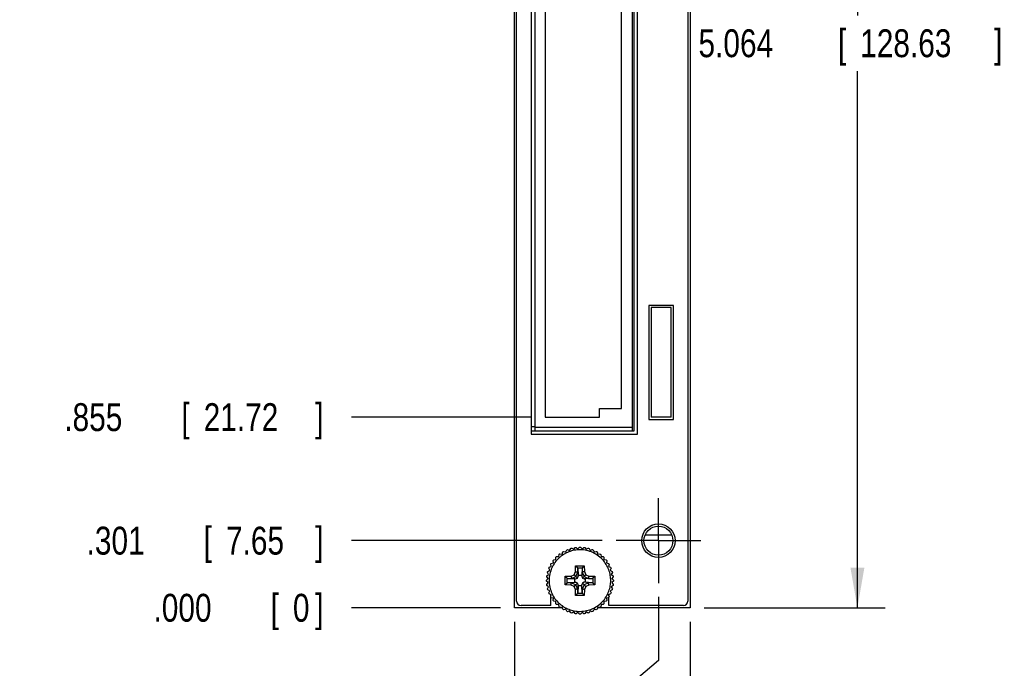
# Model space of a CAD drawing. Header units: inches. Extents: x 0 to 22, y 0 to 17.
# Tile 3 of 12: x 8.4 to 12.8, y 6.9 to 9.8. Entities that reach past the tile are written whole.
import ezdxf

# ---------------------------------------------------------------- set-up
doc = ezdxf.new("R2010")
doc.units = ezdxf.units.IN
doc.header["$LTSCALE"] = 1.21
doc.header["$MEASUREMENT"] = 0
doc.linetypes.add('CENTER', pattern=[0.6, 0.375, -0.075, 0.075, -0.075])
doc.layers.get('0').update_dxf_attribs({"linetype": 'CONTINUOUS'})
for name, color, linetype in [('COSMETIC', 7, 'CONTINUOUS'), ('DEFAULT_1', 7, 'CENTER'), ('DIMENSIONS', 7, 'CONTINUOUS')]:
    doc.layers.add(name, color=color, linetype=linetype)
doc.styles.get("Standard").update_dxf_attribs({"font": 'txt', "width": 0.8})
doc.dimstyles.new('DIMSTYLE_1', dxfattribs={"dimtxt": 0.125, "dimasz": 0.18, "dimexe": 0.18, "dimexo": 0.0625, "dimgap": 0.09, "dimtad": 0, "dimtih": 1, "dimtoh": 1, "dimdec": 3, "dimzin": 4, "dimdsep": 46, "dimtxsty": 'STANDARD', "dimblk": '_FILLED', "dimblk1": '_FILLED', "dimblk2": '_FILLED', "dimcen": 0.09, "dimadec": 0, "dimazin": 0, "dimtp": 0.001, "dimtm": 0.001, "dimtfac": 1, "dimtdec": 3, "dimtofl": 0, "dimtmove": 0, "dimatfit": 3, "dimldrblk": '_FILLED', "dimfxl": 1, "dimtolj": 1, "dimtzin": 4, "dimarcsym": 0})
doc.dimstyles.new('DIMSTYLE_2', dxfattribs={"dimtxt": 0.125, "dimasz": 0.18, "dimexe": 0.18, "dimexo": 0.0625, "dimgap": 0.09, "dimtad": 0, "dimtih": 1, "dimtoh": 1, "dimdec": 3, "dimzin": 4, "dimdsep": 46, "dimtxsty": 'STANDARD', "dimblk": '_FILLED', "dimblk1": '_FILLED', "dimblk2": '_FILLED', "dimcen": 0.09, "dimadec": 0, "dimazin": 0, "dimtp": 0.001, "dimtm": 0.001, "dimtfac": 1, "dimtdec": 3, "dimtofl": 0, "dimtmove": 0, "dimatfit": 3, "dimldrblk": '_FILLED', "dimfxl": 1, "dimtolj": 1, "dimtzin": 4, "dimarcsym": 0})

# ---------------------------------------------------------------- blocks, each defined once
blk = doc.blocks.new('*D0')
at = {"layer": 'DIMENSIONS', "color": 2, "linetype": 'CONTINUOUS'}
blk.add_line((11.0093, 7.446), (9.8854, 7.446), dxfattribs=at)
at = {"layer": 'DIMENSIONS', "color": 2, "linetype": 'CONTINUOUS', "width": 0.8}
for s, p in [('.301', (8.6979, 7.3835)), ('[', (9.2229, 7.3835)), ('7.65', (9.3229, 7.3835)), (']', (9.7229, 7.3835))]:
    blk.add_text(s, height=0.125, dxfattribs=at).set_placement(p)
blk = doc.blocks.new('_FILLED')
at = {"color": 0, "linetype": 'BYBLOCK'}
blk.add_solid([(0, 0), (-1, 0.174), (-1, -0.174)], dxfattribs=at)
blk = doc.blocks.new('*D1')
at = {"layer": 'DIMENSIONS', "color": 2, "linetype": 'CONTINUOUS'}
for p, q in [((11.2618, 7.1935), (11.2618, 6.9078)), ((11.2618, 6.9078), (10.9952, 6.6831)), ((10.9952, 6.6831), (10.9952, 6.4295))]:
    blk.add_line(p, q, dxfattribs=at)
at = {"layer": 'DIMENSIONS', "color": 2, "linetype": 'CONTINUOUS', "width": 0.8}
for s, p in [(']', (11.0577, 6.267)), ('16.41', (11.0577, 5.767)), ('[', (11.0577, 5.667)), ('.646', (11.0577, 5.142))]:
    blk.add_text(s, height=0.125, rotation=90, dxfattribs=at).set_placement(p)
blk = doc.blocks.new('*D2')
at = {"layer": 'DIMENSIONS', "color": 1, "linetype": 'CONTINUOUS'}
blk.add_line((10.5533, 7.145), (9.8854, 7.145), dxfattribs=at)
at = {"layer": 'DIMENSIONS', "color": 1, "linetype": 'CONTINUOUS', "width": 0.8}
for s, p in [('.000', (8.9979, 7.0825)), ('[', (9.5229, 7.0825)), ('0', (9.6229, 7.0825)), (']', (9.7229, 7.0825))]:
    blk.add_text(s, height=0.125, dxfattribs=at).set_placement(p)
blk = doc.blocks.new('*D3')
at = {"layer": 'DIMENSIONS', "color": 1, "linetype": 'CONTINUOUS'}
blk.add_line((10.6158, 7.0825), (10.6158, 6.4295), dxfattribs=at)
at = {"layer": 'DIMENSIONS', "color": 1, "linetype": 'CONTINUOUS', "width": 0.8}
for s, p in [(']', (10.6783, 6.267)), ('0', (10.6783, 6.167)), ('[', (10.6783, 6.067)), ('.000', (10.6783, 5.542))]:
    blk.add_text(s, height=0.125, rotation=90, dxfattribs=at).set_placement(p)
blk = doc.blocks.new('*D4')
at = {"layer": 'DIMENSIONS', "color": 2, "linetype": 'CONTINUOUS'}
blk.add_line((10.6916, 8), (9.8854, 8), dxfattribs=at)
at = {"layer": 'DIMENSIONS', "color": 2, "linetype": 'CONTINUOUS', "width": 0.8}
for s, p in [('.855', (8.5979, 7.9375)), ('[', (9.1229, 7.9375)), ('21.72', (9.2229, 7.9375)), (']', (9.7229, 7.9375))]:
    blk.add_text(s, height=0.125, dxfattribs=at).set_placement(p)
blk = doc.blocks.new('*D5')
at = {"layer": 'DIMENSIONS', "color": 2, "linetype": 'CONTINUOUS'}
blk.add_line((10.6916, 11.354), (9.8854, 11.354), dxfattribs=at)
at = {"layer": 'DIMENSIONS', "color": 2, "linetype": 'CONTINUOUS', "width": 0.8}
for s, p in [('4.209', (8.3979, 11.2915)), ('[', (9.0229, 11.2915)), ('106.91', (9.1229, 11.2915)), (']', (9.7229, 11.2915))]:
    blk.add_text(s, height=0.125, dxfattribs=at).set_placement(p)
blk = doc.blocks.new('*D6')
at = {"layer": 'DIMENSIONS', "color": 2, "linetype": 'CONTINUOUS'}
for p, q in [((10.2847, 11.909), (10.0491, 11.6649)), ((10.5053, 11.909), (10.2847, 11.909)), ((10.0491, 11.6649), (9.8854, 11.6649))]:
    blk.add_line(p, q, dxfattribs=at)
at = {"layer": 'DIMENSIONS', "color": 2, "linetype": 'CONTINUOUS', "width": 0.8}
for s, p in [('4.764', (8.3979, 11.6024)), ('[', (9.0229, 11.6024)), ('121.01', (9.1229, 11.6024)), (']', (9.7229, 11.6024))]:
    blk.add_text(s, height=0.125, dxfattribs=at).set_placement(p)
blk = doc.blocks.new('*D7')
at = {"layer": 'DIMENSIONS', "color": 2, "linetype": 'CONTINUOUS'}
for p, q in [((10.2599, 12.081), (9.9871, 11.95)), ((10.5043, 12.081), (10.2599, 12.081)), ((9.9871, 11.95), (9.8854, 11.95))]:
    blk.add_line(p, q, dxfattribs=at)
at = {"layer": 'DIMENSIONS', "color": 2, "linetype": 'CONTINUOUS', "width": 0.8}
for s, p in [('4.936', (8.3979, 11.8875)), ('[', (9.0229, 11.8875)), ('125.37', (9.1229, 11.8875)), (']', (9.7229, 11.8875))]:
    blk.add_text(s, height=0.125, dxfattribs=at).set_placement(p)
blk = doc.blocks.new('*D8')
at = {"layer": 'DIMENSIONS', "color": 2, "linetype": 'CONTINUOUS'}
blk.add_line((10.5533, 12.209), (9.8854, 12.209), dxfattribs=at)
at = {"layer": 'DIMENSIONS', "color": 2, "linetype": 'CONTINUOUS', "width": 0.8}
for s, p in [('5.064', (8.3979, 12.1465)), ('[', (9.0229, 12.1465)), ('128.63', (9.1229, 12.1465)), (']', (9.7229, 12.1465))]:
    blk.add_text(s, height=0.125, dxfattribs=at).set_placement(p)
blk = doc.blocks.new('*D9')
at = {"layer": 'DIMENSIONS', "color": 2, "linetype": 'CONTINUOUS'}
for p, q in [((11.4663, 12.209), (12.2788, 12.209)), ((12.1538, 12.209), (12.1538, 9.802)), ((12.1538, 7.145), (12.1538, 9.552)), ((11.4663, 7.145), (12.2788, 7.145))]:
    blk.add_line(p, q, dxfattribs=at)
at = {"layer": 'DIMENSIONS', "color": 2, "linetype": 'CONTINUOUS', "xscale": 0.18, "yscale": 0.18, "zscale": 0.18}
for p, rotation in [((12.1538, 12.209), 90), ((12.1538, 7.145), 270)]:
    blk.add_blockref('_FILLED', p, dxfattribs=dict(at, rotation=rotation))
at = {"layer": 'DIMENSIONS', "color": 2, "linetype": 'CONTINUOUS', "width": 0.8}
for s, p in [('5.064', (11.4413, 9.6145)), ('[', (12.0663, 9.6145)), ('128.63', (12.1663, 9.6145)), (']', (12.7663, 9.6145))]:
    blk.add_text(s, height=0.125, dxfattribs=at).set_placement(p)
blk = doc.blocks.new('*D12')
at = {"layer": 'DIMENSIONS', "color": 2, "linetype": 'CONTINUOUS'}
blk.add_line((11.4038, 7.0825), (11.4038, 6.4295), dxfattribs=at)
at = {"layer": 'DIMENSIONS', "color": 2, "linetype": 'CONTINUOUS', "width": 0.8}
for s, p in [(']', (11.4663, 6.267)), ('20.02', (11.4663, 5.767)), ('[', (11.4663, 5.667)), ('.788', (11.4663, 5.142))]:
    blk.add_text(s, height=0.125, rotation=90, dxfattribs=at).set_placement(p)

msp = doc.modelspace()

# ---------------------------------------------------------------- linework, layer by layer
at = {"color": 7, "linetype": 'CONTINUOUS'}
for p, q in [((10.6158, 7.145), (10.6158, 12.209)), ((11.4038, 12.209), (11.4038, 7.145)), ((10.6258, 7.175), (10.6258, 12.179)), ((11.3938, 12.179), (11.3938, 7.175)), ((10.6908, 11.43), (10.6908, 7.923)), ((10.7068, 11.415), (10.7068, 7.938)), ((11.1438, 11.415), (11.1438, 7.938)), ((11.1528, 7.938), (11.1528, 11.415)), ((11.1678, 7.923), (11.1678, 11.43)), ((10.7541, 11.354), (10.7541, 8)), ((11.0966, 8.0393), (11.0966, 11.3147)), ((11.3288, 8.501), (11.2188, 8.501)), ((11.2188, 8.501), (11.2188, 7.99)), ((11.3188, 8.491), (11.2288, 8.491)), ((11.2288, 8.491), (11.2288, 8)), ((11.3188, 8), (11.3188, 8.491)), ((11.3288, 7.99), (11.3288, 8.501)), ((10.9982, 8.0393), (11.0966, 8.0393)), ((10.9982, 8), (10.9982, 8.0393)), ((10.7541, 8), (10.9982, 8)), ((11.3188, 8), (11.2288, 8)), ((10.6908, 7.958), (10.7068, 7.958)), ((10.7068, 7.9545), (11.1438, 7.9545)), ((11.2188, 7.99), (11.3288, 7.99)), ((10.6908, 7.938), (11.1528, 7.938)), ((10.6908, 7.923), (11.1678, 7.923)), ((10.9004, 7.4099), (10.9075, 7.417)), ((10.9121, 7.417), (10.9192, 7.4099)), ((10.8054, 7.3747), (10.8154, 7.3747)), ((10.8154, 7.3747), (10.8167, 7.3846)), ((10.8203, 7.3874), (10.8302, 7.3861)), ((10.8302, 7.3861), (10.8328, 7.3957)), ((10.8368, 7.398), (10.8464, 7.3954)), ((10.8464, 7.3954), (10.8503, 7.4047)), ((10.8545, 7.4064), (10.8637, 7.4026)), ((10.8637, 7.4026), (10.8687, 7.4113)), ((10.8732, 7.4125), (10.8818, 7.4075)), ((10.8818, 7.4075), (10.8879, 7.4154)), ((10.8925, 7.416), (10.9004, 7.4099)), ((10.9192, 7.4099), (10.9271, 7.416)), ((10.9317, 7.4154), (10.9377, 7.4075)), ((10.9377, 7.4075), (10.9464, 7.4125)), ((10.9508, 7.4113), (10.9558, 7.4026)), ((10.9558, 7.4026), (10.9651, 7.4064)), ((10.9693, 7.4047), (10.9731, 7.3954)), ((10.9731, 7.3954), (10.9828, 7.398)), ((10.9868, 7.3957), (10.9894, 7.3861)), ((10.9894, 7.3861), (10.9993, 7.3874)), ((11.0029, 7.3846), (11.0042, 7.3747)), ((11.0042, 7.3747), (11.0142, 7.3747)), ((10.7721, 7.3265), (10.7813, 7.3303)), ((10.7813, 7.3303), (10.7787, 7.34)), ((10.7811, 7.344), (10.7907, 7.3466)), ((10.7907, 7.3466), (10.7894, 7.3565)), ((10.7922, 7.3601), (10.8021, 7.3614)), ((10.8021, 7.3614), (10.8021, 7.3714)), ((10.8899, 7.307), (10.8904, 7.3332)), ((10.8904, 7.3332), (10.9292, 7.3332)), ((10.9292, 7.3332), (10.9296, 7.307)), ((11.0175, 7.3714), (11.0175, 7.3614)), ((11.0175, 7.3614), (11.0274, 7.3601)), ((11.0302, 7.3565), (11.0289, 7.3466)), ((11.0289, 7.3466), (11.0385, 7.344)), ((11.0408, 7.34), (11.0382, 7.3303)), ((11.0382, 7.3303), (11.0475, 7.3265)), ((10.7669, 7.2764), (10.7608, 7.2843)), ((10.7614, 7.2889), (10.7693, 7.2949)), ((10.7693, 7.2949), (10.7643, 7.3036)), ((10.7655, 7.308), (10.7742, 7.313)), ((10.7742, 7.313), (10.7703, 7.3223)), ((10.8435, 7.2864), (10.8697, 7.2868)), ((10.8435, 7.2476), (10.8435, 7.2864)), ((10.8697, 7.2868), (10.8837, 7.2931)), ((10.8719, 7.277), (10.8912, 7.2856)), ((10.8837, 7.2931), (10.8899, 7.307)), ((10.8912, 7.2856), (10.8998, 7.3048)), ((10.8912, 7.2856), (10.8983, 7.2785)), ((10.8983, 7.2785), (10.9019, 7.2866)), ((10.8993, 7.3242), (10.9203, 7.3242)), ((10.8999, 7.3047), (10.9002, 7.3223)), ((10.8999, 7.3047), (10.9019, 7.2866)), ((10.9002, 7.3223), (10.9019, 7.2905)), ((10.9019, 7.2905), (10.9177, 7.2905)), ((10.9019, 7.2866), (10.9019, 7.2905)), ((10.9194, 7.3223), (10.9177, 7.2905)), ((10.9197, 7.3047), (10.9177, 7.2866)), ((10.9177, 7.2905), (10.9177, 7.2866)), ((10.9177, 7.2866), (10.9213, 7.2785)), ((10.9194, 7.3223), (10.9197, 7.3047)), ((10.9198, 7.3048), (10.9284, 7.2856)), ((10.9284, 7.2856), (10.9213, 7.2785)), ((10.9284, 7.2856), (10.9476, 7.277)), ((10.9296, 7.307), (10.9359, 7.2931)), ((10.9359, 7.2931), (10.9498, 7.2868)), ((10.9498, 7.2868), (10.976, 7.2864)), ((10.976, 7.2864), (10.976, 7.2476)), ((11.0492, 7.3223), (11.0454, 7.313)), ((11.0454, 7.313), (11.0541, 7.308)), ((11.0553, 7.3036), (11.0503, 7.2949)), ((11.0503, 7.2949), (11.0582, 7.2889)), ((11.0588, 7.2843), (11.0527, 7.2764)), ((10.7598, 7.2693), (10.7669, 7.2764)), ((10.7669, 7.2576), (10.7598, 7.2647)), ((10.7608, 7.2497), (10.7669, 7.2576)), ((10.7693, 7.239), (10.7614, 7.2451)), ((10.8697, 7.2471), (10.8435, 7.2476)), ((10.8525, 7.2564), (10.8525, 7.2775)), ((10.8545, 7.2766), (10.8721, 7.2769)), ((10.8863, 7.2749), (10.8545, 7.2766)), ((10.8545, 7.2574), (10.8863, 7.2591)), ((10.8721, 7.2571), (10.8545, 7.2574)), ((10.8837, 7.2409), (10.8697, 7.2471)), ((10.8719, 7.257), (10.8912, 7.2484)), ((10.8721, 7.2769), (10.8902, 7.2749)), ((10.8721, 7.2571), (10.8902, 7.2591)), ((10.8899, 7.2269), (10.8837, 7.2409)), ((10.8863, 7.2749), (10.8902, 7.2749)), ((10.8863, 7.2591), (10.8863, 7.2749)), ((10.8902, 7.2591), (10.8863, 7.2591)), ((10.8902, 7.2749), (10.8983, 7.2785)), ((10.8983, 7.2555), (10.8902, 7.2591)), ((10.8912, 7.2484), (10.8983, 7.2555)), ((10.8998, 7.2291), (10.8912, 7.2484)), ((10.9019, 7.2474), (10.8983, 7.2555)), ((10.8999, 7.2293), (10.9019, 7.2474)), ((10.9019, 7.2435), (10.9002, 7.2117)), ((10.9019, 7.2435), (10.9019, 7.2474)), ((10.9177, 7.2435), (10.9019, 7.2435)), ((10.9213, 7.2555), (10.9177, 7.2474)), ((10.9197, 7.2293), (10.9177, 7.2474)), ((10.9177, 7.2435), (10.9177, 7.2474)), ((10.9194, 7.2117), (10.9177, 7.2435)), ((10.9284, 7.2484), (10.9198, 7.2291)), ((10.9213, 7.2785), (10.9294, 7.2749)), ((10.9294, 7.2591), (10.9213, 7.2555)), ((10.9284, 7.2484), (10.9213, 7.2555)), ((10.9476, 7.257), (10.9284, 7.2484)), ((10.9475, 7.2769), (10.9294, 7.2749)), ((10.9294, 7.2749), (10.9333, 7.2749)), ((10.9333, 7.2591), (10.9294, 7.2591)), ((10.9475, 7.2571), (10.9294, 7.2591)), ((10.9359, 7.2409), (10.9296, 7.2269)), ((10.9651, 7.2766), (10.9333, 7.2749)), ((10.9333, 7.2749), (10.9333, 7.2591)), ((10.9651, 7.2574), (10.9333, 7.2591)), ((10.9498, 7.2471), (10.9359, 7.2409)), ((10.9475, 7.2769), (10.9651, 7.2766)), ((10.9651, 7.2574), (10.9475, 7.2571)), ((10.976, 7.2476), (10.9498, 7.2471)), ((10.967, 7.2775), (10.967, 7.2564)), ((11.0582, 7.2451), (11.0503, 7.239)), ((11.0527, 7.2764), (11.0598, 7.2693)), ((11.0598, 7.2647), (11.0527, 7.2576)), ((11.0527, 7.2576), (11.0588, 7.2497)), ((10.7643, 7.2304), (10.7693, 7.239)), ((10.7742, 7.2209), (10.7655, 7.2259)), ((10.7703, 7.2117), (10.7742, 7.2209)), ((10.7813, 7.2036), (10.7721, 7.2075)), ((10.7787, 7.194), (10.7813, 7.2036)), ((10.7798, 7.1979), (10.7798, 7.2043)), ((10.8904, 7.2007), (10.8899, 7.2269)), ((10.9292, 7.2007), (10.8904, 7.2007)), ((10.9204, 7.2097), (10.8993, 7.2097)), ((10.9002, 7.2117), (10.8999, 7.2293)), ((10.9197, 7.2293), (10.9194, 7.2117)), ((10.9296, 7.2269), (10.9292, 7.2007)), ((11.0475, 7.2075), (11.0382, 7.2036)), ((11.0382, 7.2036), (11.0408, 7.194)), ((11.0398, 7.1979), (11.0398, 7.2043)), ((11.0541, 7.2259), (11.0454, 7.2209)), ((11.0454, 7.2209), (11.0492, 7.2117)), ((11.0503, 7.239), (11.0553, 7.2304)), ((10.7798, 7.155), (10.6458, 7.155)), ((10.7798, 7.155), (10.7798, 7.1922)), ((10.7907, 7.1874), (10.7811, 7.19)), ((10.7894, 7.1775), (10.7907, 7.1874)), ((10.8021, 7.1726), (10.7922, 7.1739)), ((10.8021, 7.1626), (10.8021, 7.1726)), ((10.8154, 7.1593), (10.8054, 7.1593)), ((10.8167, 7.1494), (10.8154, 7.1593)), ((11.0042, 7.1593), (11.0029, 7.1494)), ((11.0142, 7.1593), (11.0042, 7.1593)), ((11.0274, 7.1739), (11.0175, 7.1726)), ((11.0175, 7.1726), (11.0175, 7.1626)), ((11.0385, 7.19), (11.0289, 7.1874)), ((11.0289, 7.1874), (11.0302, 7.1775)), ((11.0398, 7.155), (11.0398, 7.1922)), ((11.3738, 7.155), (11.0398, 7.155)), ((10.831, 7.145), (10.6158, 7.145)), ((10.8302, 7.1479), (10.8203, 7.1466)), ((10.8328, 7.1383), (10.8302, 7.1479)), ((10.8464, 7.1385), (10.8368, 7.1359)), ((10.8503, 7.1293), (10.8464, 7.1385)), ((10.8637, 7.1314), (10.8545, 7.1275)), ((10.8687, 7.1227), (10.8637, 7.1314)), ((10.8818, 7.1265), (10.8732, 7.1215)), ((10.8879, 7.1186), (10.8818, 7.1265)), ((10.9004, 7.1241), (10.8925, 7.118)), ((10.9075, 7.117), (10.9004, 7.1241)), ((10.9192, 7.1241), (10.9121, 7.117)), ((10.9271, 7.118), (10.9192, 7.1241)), ((10.9377, 7.1265), (10.9317, 7.1186)), ((10.9464, 7.1215), (10.9377, 7.1265)), ((10.9558, 7.1314), (10.9508, 7.1227)), ((10.9651, 7.1275), (10.9558, 7.1314)), ((10.9731, 7.1385), (10.9693, 7.1293)), ((10.9828, 7.1359), (10.9731, 7.1385)), ((10.9894, 7.1479), (10.9868, 7.1383)), ((11.4038, 7.145), (10.9886, 7.145)), ((10.9993, 7.1466), (10.9894, 7.1479))]:
    msp.add_line(p, q, dxfattribs=at)
for radius in [0.075, 0.065]:
    msp.add_circle((11.2618, 7.446), radius, dxfattribs=at)
for centre, start, end in [((10.6458, 7.175), 180, 270), ((11.3738, 7.175), 270, 360)]:
    msp.add_arc(centre, 0.02, start, end, dxfattribs=at)
for points in [[(10.9075, 7.417), (10.909, 7.417), (10.9106, 7.417), (10.9121, 7.417)], [(10.8021, 7.3714), (10.8032, 7.3725), (10.8043, 7.3736), (10.8054, 7.3747)], [(10.8503, 7.4047), (10.8517, 7.4053), (10.8531, 7.4059), (10.8545, 7.4064)], [(10.8687, 7.4113), (10.8702, 7.4117), (10.8717, 7.4121), (10.8732, 7.4125)], [(10.9271, 7.416), (10.9286, 7.4158), (10.9301, 7.4156), (10.9317, 7.4154)], [(10.9464, 7.4125), (10.9479, 7.4121), (10.9494, 7.4117), (10.9508, 7.4113)], [(10.9828, 7.398), (10.9841, 7.3973), (10.9855, 7.3965), (10.9868, 7.3957)], [(10.9993, 7.3874), (11.0005, 7.3865), (11.0017, 7.3855), (11.0029, 7.3846)], [(11.0142, 7.3747), (11.0153, 7.3736), (11.0164, 7.3725), (11.0175, 7.3714)], [(10.7787, 7.34), (10.7795, 7.3413), (10.7803, 7.3427), (10.7811, 7.344)], [(10.7894, 7.3565), (10.7903, 7.3577), (10.7913, 7.3589), (10.7922, 7.3601)], [(11.0274, 7.3601), (11.0283, 7.3589), (11.0293, 7.3577), (11.0302, 7.3565)], [(11.0385, 7.344), (11.0393, 7.3427), (11.0401, 7.3413), (11.0408, 7.34)], [(10.7608, 7.2843), (10.761, 7.2858), (10.7612, 7.2873), (10.7614, 7.2889)], [(10.7643, 7.3036), (10.7647, 7.3051), (10.7651, 7.3066), (10.7655, 7.308)], [(10.7703, 7.3223), (10.7709, 7.3237), (10.7715, 7.3251), (10.7721, 7.3265)], [(11.0475, 7.3265), (11.0481, 7.3251), (11.0487, 7.3237), (11.0492, 7.3223)], [(11.0541, 7.308), (11.0545, 7.3065), (11.0549, 7.3051), (11.0553, 7.3036)], [(11.0582, 7.2889), (11.0584, 7.2873), (11.0586, 7.2858), (11.0588, 7.2843)], [(10.7598, 7.267), (10.7598, 7.2678), (10.7598, 7.2685), (10.7598, 7.2693)], [(10.7598, 7.2647), (10.7598, 7.2655), (10.7598, 7.2662), (10.7598, 7.267)], [(10.7614, 7.2451), (10.7612, 7.2466), (10.761, 7.2482), (10.7608, 7.2497)], [(11.0588, 7.2497), (11.0586, 7.2482), (11.0584, 7.2467), (11.0582, 7.2451)], [(11.0598, 7.2693), (11.0598, 7.2685), (11.0598, 7.2678), (11.0598, 7.267)], [(11.0598, 7.267), (11.0598, 7.2662), (11.0598, 7.2655), (11.0598, 7.2647)], [(10.7655, 7.2259), (10.7651, 7.2274), (10.7647, 7.2289), (10.7643, 7.2304)], [(10.7721, 7.2075), (10.7715, 7.2089), (10.7709, 7.2103), (10.7703, 7.2117)], [(11.0492, 7.2117), (11.0487, 7.2103), (11.0481, 7.2089), (11.0475, 7.2075)], [(11.0553, 7.2304), (11.0549, 7.2289), (11.0545, 7.2274), (11.0541, 7.2259)], [(10.7811, 7.19), (10.7803, 7.1913), (10.7795, 7.1926), (10.7787, 7.194)], [(10.7922, 7.1739), (10.7913, 7.1751), (10.7903, 7.1763), (10.7894, 7.1775)], [(10.8054, 7.1593), (10.8043, 7.1604), (10.8032, 7.1615), (10.8021, 7.1626)], [(11.0175, 7.1626), (11.0164, 7.1615), (11.0153, 7.1604), (11.0142, 7.1593)], [(11.0302, 7.1775), (11.0293, 7.1763), (11.0283, 7.1751), (11.0274, 7.1739)], [(11.0408, 7.194), (11.0401, 7.1927), (11.0393, 7.1913), (11.0385, 7.19)], [(10.8545, 7.1275), (10.8531, 7.1281), (10.8517, 7.1287), (10.8503, 7.1293)], [(10.8732, 7.1215), (10.8717, 7.1219), (10.8702, 7.1223), (10.8687, 7.1227)], [(10.9121, 7.117), (10.9106, 7.117), (10.909, 7.117), (10.9075, 7.117)], [(10.9317, 7.1186), (10.9301, 7.1184), (10.9286, 7.1182), (10.9271, 7.118)], [(10.9508, 7.1227), (10.9494, 7.1223), (10.9479, 7.1219), (10.9464, 7.1215)], [(10.9868, 7.1383), (10.9855, 7.1375), (10.9841, 7.1367), (10.9828, 7.1359)], [(11.0029, 7.1494), (11.0017, 7.1485), (11.0005, 7.1475), (10.9993, 7.1466)]]:
    msp.add_open_spline(points, degree=3, dxfattribs=at)
for points, knots in [([(11.048, 7.267), (11.048, 7.2745), (11.0468, 7.2901), (11.0403, 7.315), (11.0284, 7.3398), (11.0108, 7.3629), (10.988, 7.3823), (10.9613, 7.3964), (10.9327, 7.4043), (10.9089, 7.4057), (10.8908, 7.4041), (10.8779, 7.4017), (10.8657, 7.3981), (10.8543, 7.3937), (10.8456, 7.3894), (10.8391, 7.3858), (10.8326, 7.3817), (10.8246, 7.376), (10.812, 7.3653), (10.7974, 7.3489), (10.7832, 7.3248), (10.7738, 7.2969), (10.7716, 7.277), (10.7716, 7.267)], [0, 0, 0, 0, 0.0625, 0.125, 0.1875, 0.25, 0.3125, 0.375, 0.4375, 0.5, 0.53125, 0.5625, 0.59375, 0.625, 0.65625, 0.671875, 0.6875, 0.71875, 0.75, 0.8125, 0.875, 0.9375, 1, 1, 1, 1]), ([(10.8167, 7.3846), (10.8169, 7.3848), (10.8181, 7.3857), (10.8193, 7.3866), (10.8203, 7.3874)], [0, 0, 0, 0, 0.184109, 1, 1, 1, 1]), ([(10.8328, 7.3957), (10.8329, 7.3958), (10.8342, 7.3966), (10.8355, 7.3973), (10.8368, 7.398)], [0, 0, 0, 0, 0.058333, 1, 1, 1, 1]), ([(10.8879, 7.4154), (10.8884, 7.4155), (10.8899, 7.4157), (10.8914, 7.4159), (10.8925, 7.416)], [0, 0, 0, 0, 0.306224, 1, 1, 1, 1]), ([(10.9651, 7.4064), (10.9652, 7.4064), (10.9666, 7.4058), (10.968, 7.4052), (10.9693, 7.4047)], [0, 0, 0, 0, 0.071488, 1, 1, 1, 1]), ([(10.8904, 7.3332), (10.891, 7.3327), (10.8921, 7.3315), (10.8937, 7.3299), (10.8951, 7.3284), (10.8964, 7.3271), (10.8975, 7.326), (10.8984, 7.325), (10.899, 7.3245), (10.8993, 7.3242)], [0, 0, 0, 0, 0.190957, 0.373752, 0.541749, 0.689213, 0.814303, 0.917437, 1, 1, 1, 1]), ([(10.9292, 7.3332), (10.9287, 7.3328), (10.9278, 7.3319), (10.9265, 7.3305), (10.9251, 7.3291), (10.9239, 7.3278), (10.9228, 7.3267), (10.9218, 7.3257), (10.921, 7.3249), (10.9206, 7.3245), (10.9203, 7.3242)], [0, 0, 0, 0, 0.148081, 0.304463, 0.460321, 0.606067, 0.733629, 0.841466, 0.930161, 1, 1, 1, 1]), ([(10.8435, 7.2864), (10.844, 7.2859), (10.8449, 7.285), (10.8463, 7.2837), (10.8476, 7.2823), (10.8489, 7.2811), (10.8501, 7.28), (10.851, 7.279), (10.8518, 7.2782), (10.8523, 7.2778), (10.8525, 7.2775)], [0, 0, 0, 0, 0.148081, 0.304463, 0.460321, 0.606067, 0.733629, 0.841466, 0.930161, 1, 1, 1, 1]), ([(10.8697, 7.2868), (10.8698, 7.2864), (10.8701, 7.2854), (10.8704, 7.284), (10.8707, 7.2826), (10.871, 7.2814), (10.8712, 7.2803), (10.8714, 7.2793), (10.8716, 7.2785), (10.8717, 7.2778), (10.8718, 7.2773), (10.8719, 7.2771), (10.8719, 7.277)], [0, 0, 0, 0, 0.14498, 0.290382, 0.429761, 0.557341, 0.669461, 0.766303, 0.849028, 0.917099, 0.96828, 1, 1, 1, 1]), ([(10.8837, 7.2931), (10.8841, 7.2927), (10.8848, 7.292), (10.8859, 7.2909), (10.8869, 7.2898), (10.8879, 7.2889), (10.8887, 7.2881), (10.8894, 7.2873), (10.89, 7.2867), (10.8906, 7.2862), (10.8909, 7.2858), (10.8911, 7.2856), (10.8912, 7.2856)], [0, 0, 0, 0, 0.147658, 0.293943, 0.43276, 0.559076, 0.669803, 0.766052, 0.849117, 0.917514, 0.968625, 1, 1, 1, 1]), ([(10.8899, 7.307), (10.8904, 7.3069), (10.8914, 7.3067), (10.8928, 7.3064), (10.8941, 7.3061), (10.8954, 7.3058), (10.8965, 7.3056), (10.8974, 7.3054), (10.8983, 7.3052), (10.8989, 7.305), (10.8994, 7.3049), (10.8997, 7.3049), (10.8998, 7.3048)], [0, 0, 0, 0, 0.144646, 0.289446, 0.428299, 0.555676, 0.668076, 0.76548, 0.848727, 0.917119, 0.968351, 1, 1, 1, 1]), ([(10.9002, 7.3223), (10.9002, 7.3225), (10.9001, 7.323), (10.8997, 7.3236), (10.8994, 7.3241), (10.8993, 7.3242)], [0, 0, 0, 0, 0.31241, 0.642934, 1, 1, 1, 1]), ([(10.8998, 7.3048), (10.8998, 7.3048), (10.8998, 7.3048), (10.8999, 7.3048), (10.8999, 7.3047), (10.8999, 7.3047)], [0, 0, 0, 0, 0.376115, 0.624349, 1, 1, 1, 1]), ([(10.9203, 7.3242), (10.9202, 7.3241), (10.9198, 7.3237), (10.9195, 7.323), (10.9194, 7.3225), (10.9194, 7.3223)], [0, 0, 0, 0, 0.361003, 0.689525, 1, 1, 1, 1]), ([(10.9197, 7.3047), (10.9197, 7.3047), (10.9197, 7.3048), (10.9198, 7.3048), (10.9197, 7.3048), (10.9198, 7.3048)], [0, 0, 0, 0, 0.375904, 0.623625, 1, 1, 1, 1]), ([(10.9296, 7.307), (10.9292, 7.3069), (10.9282, 7.3067), (10.9268, 7.3064), (10.9254, 7.3061), (10.9242, 7.3058), (10.9231, 7.3056), (10.9221, 7.3054), (10.9213, 7.3052), (10.9206, 7.305), (10.9201, 7.3049), (10.9199, 7.3049), (10.9198, 7.3048)], [0, 0, 0, 0, 0.14473, 0.289704, 0.428696, 0.556087, 0.668348, 0.765544, 0.848645, 0.917012, 0.968292, 1, 1, 1, 1]), ([(10.9359, 7.2931), (10.9355, 7.2927), (10.9347, 7.2919), (10.9336, 7.2908), (10.9326, 7.2898), (10.9317, 7.2889), (10.9309, 7.2881), (10.9301, 7.2873), (10.9295, 7.2867), (10.929, 7.2862), (10.9286, 7.2858), (10.9284, 7.2856), (10.9284, 7.2856)], [0, 0, 0, 0, 0.151085, 0.29802, 0.435899, 0.561034, 0.671534, 0.767976, 0.850841, 0.918714, 0.969119, 1, 1, 1, 1]), ([(10.9498, 7.2868), (10.9497, 7.2864), (10.9495, 7.2854), (10.9492, 7.284), (10.9489, 7.2827), (10.9486, 7.2814), (10.9484, 7.2803), (10.9482, 7.2793), (10.948, 7.2785), (10.9478, 7.2778), (10.9477, 7.2773), (10.9477, 7.2771), (10.9476, 7.277)], [0, 0, 0, 0, 0.144646, 0.289447, 0.428299, 0.555676, 0.668076, 0.76548, 0.848727, 0.917119, 0.968351, 1, 1, 1, 1]), ([(10.976, 7.2864), (10.9755, 7.2858), (10.9743, 7.2847), (10.9727, 7.2831), (10.9712, 7.2816), (10.9699, 7.2803), (10.9688, 7.2792), (10.9678, 7.2783), (10.9673, 7.2778), (10.967, 7.2775)], [0, 0, 0, 0, 0.190957, 0.373752, 0.541749, 0.689213, 0.814303, 0.917437, 1, 1, 1, 1]), ([(10.7716, 7.267), (10.7716, 7.257), (10.7738, 7.2371), (10.7832, 7.2092), (10.7974, 7.185), (10.812, 7.1687), (10.8246, 7.158), (10.8326, 7.1523), (10.8391, 7.1482), (10.8456, 7.1445), (10.8543, 7.1402), (10.8657, 7.1358), (10.8779, 7.1323), (10.8908, 7.1299), (10.9089, 7.1283), (10.9327, 7.1297), (10.9613, 7.1376), (10.988, 7.1517), (11.0108, 7.1711), (11.0284, 7.1942), (11.0403, 7.219), (11.0468, 7.2438), (11.048, 7.2595), (11.048, 7.267)], [0, 0, 0, 0, 0.0625, 0.125, 0.1875, 0.25, 0.28125, 0.3125, 0.328125, 0.34375, 0.375, 0.40625, 0.4375, 0.46875, 0.5, 0.5625, 0.625, 0.6875, 0.75, 0.8125, 0.875, 0.9375, 1, 1, 1, 1]), ([(10.8435, 7.2476), (10.844, 7.248), (10.8449, 7.2489), (10.8463, 7.2503), (10.8476, 7.2516), (10.8489, 7.2529), (10.8501, 7.254), (10.851, 7.255), (10.8518, 7.2558), (10.8523, 7.2562), (10.8525, 7.2564)], [0, 0, 0, 0, 0.148203, 0.303566, 0.45857, 0.604338, 0.732899, 0.841826, 0.930864, 1, 1, 1, 1]), ([(10.8525, 7.2775), (10.8527, 7.2774), (10.8531, 7.277), (10.8538, 7.2767), (10.8543, 7.2766), (10.8545, 7.2766)], [0, 0, 0, 0, 0.361003, 0.689525, 1, 1, 1, 1]), ([(10.8545, 7.2574), (10.8543, 7.2574), (10.8538, 7.2573), (10.8531, 7.2569), (10.8527, 7.2566), (10.8525, 7.2564)], [0, 0, 0, 0, 0.310478, 0.639001, 1, 1, 1, 1]), ([(10.8697, 7.2471), (10.8698, 7.2476), (10.8701, 7.2486), (10.8704, 7.25), (10.8707, 7.2513), (10.8709, 7.2526), (10.8712, 7.2537), (10.8714, 7.2546), (10.8716, 7.2555), (10.8717, 7.2561), (10.8718, 7.2566), (10.8719, 7.2569), (10.8719, 7.257)], [0, 0, 0, 0, 0.144646, 0.289447, 0.428299, 0.555676, 0.668076, 0.76548, 0.848727, 0.917119, 0.968351, 1, 1, 1, 1]), ([(10.8721, 7.2769), (10.8721, 7.2769), (10.872, 7.2769), (10.872, 7.277), (10.8719, 7.2769), (10.8719, 7.277)], [0, 0, 0, 0, 0.375902, 0.623627, 1, 1, 1, 1]), ([(10.8719, 7.257), (10.8719, 7.257), (10.872, 7.257), (10.872, 7.2571), (10.8721, 7.2571), (10.8721, 7.2571)], [0, 0, 0, 0, 0.376113, 0.62435, 1, 1, 1, 1]), ([(10.8837, 7.2409), (10.8841, 7.2413), (10.8848, 7.242), (10.8859, 7.2431), (10.8869, 7.2441), (10.8879, 7.2451), (10.8887, 7.2459), (10.8894, 7.2466), (10.8901, 7.2473), (10.8906, 7.2478), (10.8909, 7.2481), (10.8911, 7.2483), (10.8912, 7.2484)], [0, 0, 0, 0, 0.149544, 0.295023, 0.432098, 0.557346, 0.668731, 0.76636, 0.850204, 0.918602, 0.969164, 1, 1, 1, 1]), ([(10.9359, 7.2409), (10.9355, 7.2413), (10.9348, 7.242), (10.9337, 7.2431), (10.9326, 7.2441), (10.9317, 7.2451), (10.9309, 7.2459), (10.9301, 7.2466), (10.9295, 7.2473), (10.929, 7.2478), (10.9286, 7.2481), (10.9284, 7.2483), (10.9284, 7.2484)], [0, 0, 0, 0, 0.147658, 0.293943, 0.43276, 0.559076, 0.669803, 0.766052, 0.849117, 0.917514, 0.968625, 1, 1, 1, 1]), ([(10.9476, 7.277), (10.9476, 7.2769), (10.9476, 7.277), (10.9476, 7.2769), (10.9475, 7.2769), (10.9475, 7.2769)], [0, 0, 0, 0, 0.376113, 0.62435, 1, 1, 1, 1]), ([(10.9475, 7.2571), (10.9475, 7.2571), (10.9476, 7.2571), (10.9476, 7.257), (10.9476, 7.257), (10.9476, 7.257)], [0, 0, 0, 0, 0.375902, 0.623627, 1, 1, 1, 1]), ([(10.9498, 7.2471), (10.9497, 7.2476), (10.9495, 7.2486), (10.9492, 7.25), (10.9489, 7.2513), (10.9486, 7.2526), (10.9484, 7.2537), (10.9482, 7.2547), (10.948, 7.2555), (10.9478, 7.2561), (10.9477, 7.2566), (10.9477, 7.2569), (10.9476, 7.257)], [0, 0, 0, 0, 0.14498, 0.290382, 0.429761, 0.557341, 0.669461, 0.766303, 0.849028, 0.917099, 0.96828, 1, 1, 1, 1]), ([(10.9651, 7.2766), (10.9653, 7.2766), (10.9658, 7.2767), (10.9664, 7.277), (10.9669, 7.2773), (10.967, 7.2775)], [0, 0, 0, 0, 0.31241, 0.642934, 1, 1, 1, 1]), ([(10.967, 7.2564), (10.9669, 7.2566), (10.9665, 7.2569), (10.9658, 7.2573), (10.9653, 7.2574), (10.9651, 7.2574)], [0, 0, 0, 0, 0.361003, 0.689525, 1, 1, 1, 1]), ([(10.976, 7.2476), (10.9756, 7.248), (10.9747, 7.2489), (10.9733, 7.2503), (10.9719, 7.2516), (10.9706, 7.2529), (10.9695, 7.254), (10.9685, 7.255), (10.9677, 7.2558), (10.9673, 7.2562), (10.967, 7.2564)], [0, 0, 0, 0, 0.148081, 0.304463, 0.460321, 0.606067, 0.733629, 0.841466, 0.930161, 1, 1, 1, 1]), ([(10.8998, 7.2291), (10.8997, 7.2291), (10.8994, 7.229), (10.8989, 7.2289), (10.8983, 7.2288), (10.8974, 7.2286), (10.8965, 7.2284), (10.8954, 7.2281), (10.8941, 7.2279), (10.8928, 7.2276), (10.8914, 7.2273), (10.8904, 7.227), (10.8899, 7.2269)], [0, 0, 0, 0, 0.031649, 0.082879, 0.151268, 0.234517, 0.331918, 0.444312, 0.571686, 0.710546, 0.855355, 1, 1, 1, 1]), ([(10.8992, 7.2097), (10.899, 7.2095), (10.8984, 7.2089), (10.8975, 7.208), (10.8964, 7.2068), (10.8951, 7.2055), (10.8936, 7.204), (10.892, 7.2024), (10.891, 7.2013), (10.8904, 7.2007)], [0, 0, 0, 0, 0.085093, 0.189932, 0.314898, 0.461527, 0.628764, 0.810643, 1, 1, 1, 1]), ([(10.8993, 7.2097), (10.8994, 7.2099), (10.8997, 7.2103), (10.9001, 7.211), (10.9002, 7.2115), (10.9002, 7.2117)], [0, 0, 0, 0, 0.3571, 0.687621, 1, 1, 1, 1]), ([(10.8999, 7.2293), (10.8999, 7.2293), (10.8999, 7.2292), (10.8998, 7.2292), (10.8998, 7.2291), (10.8998, 7.2291)], [0, 0, 0, 0, 0.375903, 0.623625, 1, 1, 1, 1]), ([(10.9204, 7.2097), (10.9202, 7.2099), (10.9198, 7.2103), (10.9195, 7.211), (10.9194, 7.2115), (10.9194, 7.2117)], [0, 0, 0, 0, 0.361194, 0.689106, 1, 1, 1, 1]), ([(10.9198, 7.2291), (10.9197, 7.2291), (10.9198, 7.2292), (10.9197, 7.2292), (10.9197, 7.2293), (10.9197, 7.2293)], [0, 0, 0, 0, 0.376115, 0.624349, 1, 1, 1, 1]), ([(10.9296, 7.2269), (10.9292, 7.227), (10.9282, 7.2273), (10.9268, 7.2276), (10.9254, 7.2279), (10.9242, 7.2281), (10.9231, 7.2284), (10.9221, 7.2286), (10.9213, 7.2288), (10.9206, 7.2289), (10.9201, 7.229), (10.9199, 7.2291), (10.9198, 7.2291)], [0, 0, 0, 0, 0.144646, 0.289446, 0.428299, 0.555676, 0.668076, 0.76548, 0.848727, 0.917119, 0.968351, 1, 1, 1, 1]), ([(10.9292, 7.2007), (10.9286, 7.2013), (10.9275, 7.2024), (10.9259, 7.204), (10.9245, 7.2055), (10.9232, 7.2068), (10.9221, 7.208), (10.9212, 7.2089), (10.9206, 7.2095), (10.9203, 7.2097)], [0, 0, 0, 0, 0.189144, 0.370819, 0.537867, 0.684331, 0.809157, 0.913878, 1, 1, 1, 1]), ([(10.8203, 7.1466), (10.8193, 7.1473), (10.8181, 7.1483), (10.8169, 7.1492), (10.8167, 7.1494)], [0, 0, 0, 0, 0.815891, 1, 1, 1, 1]), ([(10.8368, 7.1359), (10.8355, 7.1367), (10.8342, 7.1374), (10.8329, 7.1382), (10.8328, 7.1383)], [0, 0, 0, 0, 0.941667, 1, 1, 1, 1]), ([(10.8925, 7.118), (10.8914, 7.1181), (10.8899, 7.1183), (10.8884, 7.1185), (10.8879, 7.1186)], [0, 0, 0, 0, 0.693776, 1, 1, 1, 1]), ([(10.9693, 7.1293), (10.968, 7.1287), (10.9666, 7.1281), (10.9652, 7.1276), (10.9651, 7.1275)], [0, 0, 0, 0, 0.928512, 1, 1, 1, 1])]:
    msp.add_open_spline(points, degree=3, knots=knots, dxfattribs=at)
at = {"layer": 'COSMETIC', "color": 4, "linetype": 'CONTINUOUS'}
msp.add_line((11.203, 7.472), (11.3206, 7.472), dxfattribs=at)
at = {"layer": 'DEFAULT_1', "color": 7, "linetype": 'CENTER'}
for q in [(11.2618, 7.636), (11.0718, 7.446), (11.4518, 7.446), (11.2618, 7.256)]:
    msp.add_line((11.2618, 7.446), q, dxfattribs=at)

# ---------------------------------------------------------------- dimensions: what is measured, and where the dimension line sits
at = {"layer": 'DIMENSIONS', "color": 2, "linetype": 'CONTINUOUS'}
for feature_location, offset, dtype, origin, picture, middle in [((10.5533, 12.209), (-0.6679, 0), 0, (10.6158, 7.145), '*D8', (9.1104, 12.209)), ((10.5043, 12.081), (-0.6189, -0.131), 0, (10.5668, 7.145), '*D7', (9.1104, 11.95)), ((10.5053, 11.909), (-0.6199, -0.2441), 0, (10.5678, 7.145), '*D6', (9.1104, 11.6649)), ((10.6916, 11.354), (-0.8062, 0), 0, (10.7541, 7.145), '*D5', (9.1104, 11.354)), ((10.6916, 8), (-0.8062, 0), 0, (10.7541, 7.145), '*D4', (9.2104, 8)), ((11.0093, 7.446), (-1.1239, 0), 0, (10.6158, 7.145), '*D0', (9.2604, 7.446)), ((11.2617885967, 7.1934892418), (-0.2665500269, -0.7639980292), 0, (10.6157885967, 7.1449892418), '*D1', (10.9952385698, 5.7544912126)), ((11.4038, 7.0825), (0, -0.653), 1, (10.6158, 7.145), '*D12', (11.4038, 5.7545))]:
    dim = msp.add_ordinate_dim(feature_location=feature_location, offset=offset, dtype=dtype, origin=origin, dimstyle='DIMSTYLE_1', dxfattribs=at)
    dim.commit()
    dim.dimension.update_dxf_attribs({"geometry": picture, "text_midpoint": middle})
dim = msp.add_linear_dim(base=(12.1538, 12.209), p1=(11.4663, 7.145), p2=(11.4663, 12.209), angle=90, dimstyle='DIMSTYLE_2', dxfattribs=at)
dim.commit()
dim.dimension.update_dxf_attribs({"geometry": '*D9', "text_midpoint": (12.1538, 9.677), "dimtype": 160})
at = {"layer": 'DIMENSIONS', "color": 1, "linetype": 'CONTINUOUS'}
for feature_location, offset, dtype, picture, middle in [((10.5532885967, 7.1449892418), (-0.66785253, 0), 0, '*D2', (9.4104360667, 7.1449892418)), ((10.6157885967, 7.0824892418), (0, -0.6529980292), 1, '*D3', (10.6157885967, 5.9544912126))]:
    dim = msp.add_ordinate_dim(feature_location=feature_location, offset=offset, dtype=dtype, origin=(10.6157885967, 7.1449892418), dimstyle='DIMSTYLE_1', dxfattribs=at)
    dim.commit()
    dim.dimension.update_dxf_attribs({"geometry": picture, "text_midpoint": middle})

doc.saveas('drawing.dxf')
